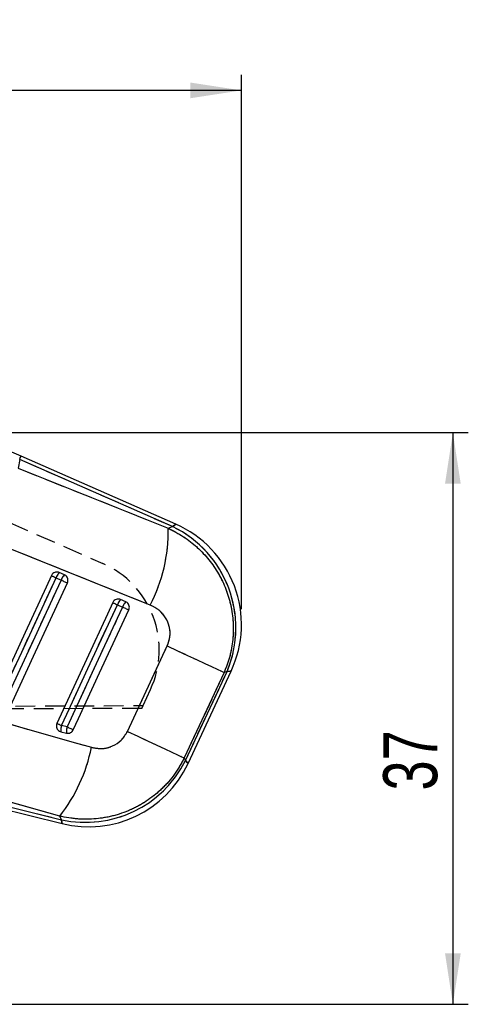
# Model space of a CAD drawing. Extents: x 33 to 403, y 68 to 261.
# Tile 18 of 21: x 203 to 232, y 197 to 261. Entities that reach past the tile are written whole.
import ezdxf

# ---------------------------------------------------------------- set-up
doc = ezdxf.new("R2010")
doc.units = 0
doc.linetypes.add('HIDDEN', pattern=[1.905, 1.27, -0.635])
doc.layers.get('0').update_dxf_attribs({"linetype": 'CONTINUOUS'})
doc.layers.add('FORMATO', color=179, linetype='CONTINUOUS')
doc.styles.add('SLDTEXTSTYLE0', font='TXT', dxfattribs={"width": 0.75})
doc.dimstyles.new('SLDDIMSTYLE1', dxfattribs={"dimtxt": 3.5, "dimasz": 3.302, "dimexe": 0, "dimexo": 0.0625, "dimgap": 0.875, "dimtad": 1, "dimdec": 0, "dimrnd": 1e-09, "dimzin": 12, "dimtxsty": 'SLDTEXTSTYLE0', "dimsah": 1, "dimcen": 0.09, "dimazin": 3, "dimtfac": 1, "dimtofl": 0, "dimtmove": 0, "dimatfit": 3, "dimtolj": 1, "dimtzin": 12})

# ---------------------------------------------------------------- blocks, each defined once
blk = doc.blocks.new('_D_1')
at = {"layer": 'FORMATO'}
for p, q in [((195.549, 234.006), (232.018, 234.006)), ((231.018, 234.006), (231.018, 197.023)), ((128.259, 197.023), (232.018, 197.023))]:
    blk.add_line(p, q, dxfattribs=at)
for points in [[(231.018, 234.006), (230.51, 230.704), (231.526, 230.704)], [(231.018, 197.023), (231.526, 200.325), (230.51, 200.325)]]:
    blk.add_solid(points, dxfattribs=at)
at = {"layer": 'FORMATO', "insert": (226.506, 210.851), "char_height": 3.5, "attachment_point": 1, "rotation": 90, "style": 'SLDTEXTSTYLE0'}
blk.add_mtext('37', dxfattribs=at)
blk = doc.blocks.new('_D_2')
at = {"layer": 'FORMATO'}
for p, q in [((64.557, 211.542), (64.557, 257.147)), ((217.331, 222.582), (217.331, 257.147)), ((217.331, 256.147), (64.557, 256.147))]:
    blk.add_line(p, q, dxfattribs=at)
for points in [[(64.557, 256.147), (67.859, 255.639), (67.859, 256.655)], [(217.331, 256.147), (214.029, 256.655), (214.029, 255.639)]]:
    blk.add_solid(points, dxfattribs=at)
at = {"layer": 'FORMATO', "insert": (134.044, 260.659), "char_height": 3.5, "attachment_point": 1, "style": 'SLDTEXTSTYLE0'}
blk.add_mtext('153', dxfattribs=at)

msp = doc.modelspace()

# ---------------------------------------------------------------- linework, layer by layer
at = {"color": 7, "linetype": 'CONTINUOUS'}
for p, q in [((202.977, 232.276), (202.8749, 231.7115)), ((212.8764, 227.9256), (202.977, 232.276)), ((213.0849, 228.0867), (203.07, 232.4877)), ((202.8749, 231.7115), (212.5917, 227.8184)), ((212.5917, 227.8184), (212.8764, 227.9256)), ((211.428, 222.8497), (201.7121, 226.7436)), ((205.8743, 224.8054), (205.5394, 224.9526)), ((205.3306, 224.6166), (205.6655, 224.4695)), ((209.8466, 223.0598), (209.5117, 223.2069)), ((209.303, 222.871), (209.6378, 222.7238)), ((209.9514, 214.679), (212.5288, 220.2092)), ((216.2114, 218.4907), (213.6326, 212.9611)), ((213.7125, 212.7935), (216.4028, 218.5628)), ((213.8792, 212.6036), (216.6657, 218.5793)), ((216.4028, 218.5628), (216.2114, 218.4907)), ((206.0477, 214.971), (205.6864, 215.061)), ((205.6397, 214.6574), (206.001, 214.5673)), ((213.6326, 212.9611), (213.7125, 212.7935)), ((205.5674, 209.1938), (194.6906, 212.2863)), ((194.4972, 211.5107), (205.721, 208.7123)), ((194.5532, 211.7352), (205.6783, 208.9614)), ((205.6783, 208.9614), (205.5674, 209.1938))]:
    msp.add_line(p, q, dxfattribs=at)
at = {"color": 7, "linetype": 'HIDDEN'}
for p, q in [((202.977, 232.276), (202.8749, 231.7115)), ((212.8764, 227.9256), (202.977, 232.276)), ((202.8749, 231.7115), (212.5917, 227.8184)), ((202.3185, 228.1837), (208.3664, 225.5345)), ((212.5917, 227.8184), (212.8764, 227.9256)), ((211.428, 222.8497), (201.7121, 226.7436)), ((205.3306, 224.6166), (205.6655, 224.4695)), ((209.303, 222.871), (209.6378, 222.7238)), ((209.9514, 214.679), (212.5288, 220.2092)), ((216.2114, 218.4907), (213.6326, 212.9611)), ((213.7125, 212.7935), (216.4028, 218.5628)), ((216.4028, 218.5628), (216.2114, 218.4907)), ((210.9607, 216.351), (211.4409, 217.3794)), ((210.8746, 216.1666), (156.7256, 215.9309)), ((156.9969, 216.1326), (210.9607, 216.351)), ((210.8746, 216.1666), (210.9607, 216.351)), ((206.0477, 214.971), (205.6864, 215.061)), ((213.6326, 212.9611), (213.7125, 212.7935)), ((205.5674, 209.1938), (194.6906, 212.2863)), ((194.5532, 211.7352), (205.6783, 208.9614)), ((205.6783, 208.9614), (205.5674, 209.1938))]:
    msp.add_line(p, q, dxfattribs=at)
at = {"color": 8, "linetype": 'CONTINUOUS', "flags": 128}
for points in [[(202.977, 232.276), (203.0176, 232.3685), (203.0467, 232.4347), (203.0642, 232.4745), (203.07, 232.4877)], [(213.0849, 228.0867), (213.0327, 228.0463), (212.8764, 227.9256)], [(216.4028, 218.5628), (216.5999, 218.5752), (216.6657, 218.5793), (216.6657, 218.5793)], [(213.8792, 212.6036), (213.8374, 212.6511), (213.7125, 212.7935)], [(205.6783, 208.9614), (205.7103, 208.7747), (205.721, 208.7123), (205.721, 208.7123)]]:
    msp.add_lwpolyline(points, dxfattribs=at)
at = {"color": 7, "linetype": 'HIDDEN', "flags": 128}
for points in [[(212.8764, 227.9256), (213.0327, 228.0463), (213.0849, 228.0867), (213.0849, 228.0867)], [(201.4006, 216.1296), (201.7418, 216.8664), (203.1066, 219.8138), (205.3306, 224.6166)], [(205.6655, 224.4695), (205.3243, 223.7326), (203.9595, 220.7853), (201.7619, 216.0395)], [(205.031, 224.7554), (205.0403, 224.7511), (205.0592, 224.7423), (205.0872, 224.7293), (205.1236, 224.7125), (205.1674, 224.6922), (205.2174, 224.669), (205.2723, 224.6436), (205.3306, 224.6166)], [(205.6655, 224.4695), (205.7256, 224.4416), (205.7859, 224.4137), (205.8448, 224.3864), (205.9007, 224.3605), (205.9521, 224.3367), (205.9976, 224.3156), (206.036, 224.2979), (206.0663, 224.2839)], [(209.0033, 223.0097), (209.0126, 223.0054), (209.0315, 222.9967), (209.0595, 222.9837), (209.0959, 222.9668), (209.1398, 222.9466), (209.1898, 222.9234), (209.2447, 222.898), (209.303, 222.871)], [(205.6864, 215.061), (206.0276, 215.7979), (207.3924, 218.7452), (209.303, 222.871)], [(209.6378, 222.7238), (209.2966, 221.987), (207.9318, 219.0397), (206.0477, 214.971)], [(209.6378, 222.7238), (209.6979, 222.696), (209.7583, 222.6681), (209.8172, 222.6408), (209.8731, 222.6149), (209.9245, 222.5911), (209.97, 222.57), (210.0084, 222.5522), (210.0386, 222.5382)], [(212.5288, 220.2092), (213.2009, 219.8957), (213.8383, 219.5984), (214.4263, 219.324), (214.9515, 219.0789), (215.402, 218.8687), (215.7673, 218.6981), (216.0392, 218.5712), (216.2114, 218.4907)], [(216.6657, 218.5793), (216.5999, 218.5752), (216.4028, 218.5628)], [(196.7484, 216.7431), (206.3479, 214.0127), (207.6252, 213.6492)], [(205.3868, 215.1997), (205.3961, 215.1954), (205.415, 215.1867), (205.443, 215.1737), (205.4794, 215.1569), (205.5232, 215.1366), (205.5732, 215.1134), (205.6281, 215.088), (205.6864, 215.061)], [(206.0477, 214.971), (206.1078, 214.9431), (206.1681, 214.9152), (206.227, 214.8879), (206.2829, 214.862), (206.3343, 214.8382), (206.3798, 214.8171), (206.4182, 214.7994), (206.4485, 214.7853)], [(209.9514, 214.679), (210.6233, 214.3656), (211.2604, 214.0684), (211.8482, 213.7941), (212.3732, 213.5491), (212.8235, 213.339), (213.1887, 213.1685), (213.4605, 213.0416), (213.6326, 212.9611)], [(213.7125, 212.7935), (213.8374, 212.6511), (213.8792, 212.6036), (213.8792, 212.6036)], [(205.721, 208.7123), (205.7103, 208.7747), (205.6783, 208.9614)]]:
    msp.add_lwpolyline(points, dxfattribs=at)
at = {"color": 7, "linetype": 'CONTINUOUS', "flags": 128}
for points in [[(205.031, 224.7554), (204.6898, 224.0185), (203.325, 221.0712), (201.101, 216.2683)], [(201.4006, 216.1296), (201.7418, 216.8664), (203.1066, 219.8138), (205.3306, 224.6166)], [(205.6655, 224.4695), (205.3243, 223.7326), (203.9595, 220.7853), (201.7619, 216.0395)], [(202.1627, 215.8539), (202.5039, 216.5907), (203.8687, 219.5381), (206.0663, 224.2839)], [(205.031, 224.7554), (205.0403, 224.7511), (205.0592, 224.7423), (205.0872, 224.7293), (205.1236, 224.7125), (205.1674, 224.6922), (205.2174, 224.669), (205.2723, 224.6436), (205.3306, 224.6166)], [(205.6655, 224.4695), (205.7256, 224.4416), (205.7859, 224.4137), (205.8448, 224.3864), (205.9007, 224.3605), (205.9521, 224.3367), (205.9976, 224.3156), (206.036, 224.2979), (206.0663, 224.2839)], [(209.0033, 223.0097), (208.6621, 222.2729), (207.2973, 219.3255), (205.3868, 215.1997)], [(209.0033, 223.0097), (209.0126, 223.0054), (209.0315, 222.9967), (209.0595, 222.9837), (209.0959, 222.9668), (209.1398, 222.9466), (209.1898, 222.9234), (209.2447, 222.898), (209.303, 222.871)], [(205.6864, 215.061), (206.0276, 215.7979), (207.3924, 218.7452), (209.303, 222.871)], [(209.6378, 222.7238), (209.2966, 221.987), (207.9318, 219.0397), (206.0477, 214.971)], [(206.4485, 214.7853), (206.7897, 215.5222), (208.1545, 218.4695), (210.0386, 222.5382)], [(209.6378, 222.7238), (209.6979, 222.696), (209.7583, 222.6681), (209.8172, 222.6408), (209.8731, 222.6149), (209.9245, 222.5911), (209.97, 222.57), (210.0084, 222.5522), (210.0386, 222.5382)], [(212.5288, 220.2092), (213.2009, 219.8957), (213.8383, 219.5984), (214.4263, 219.324), (214.9515, 219.0789), (215.402, 218.8687), (215.7673, 218.6981), (216.0392, 218.5712), (216.2114, 218.4907)], [(196.7484, 216.7431), (206.3479, 214.0127), (207.6252, 213.6492)], [(205.3868, 215.1997), (205.3961, 215.1954), (205.415, 215.1867), (205.443, 215.1737), (205.4794, 215.1569), (205.5232, 215.1366), (205.5732, 215.1134), (205.6281, 215.088), (205.6864, 215.061)], [(206.0477, 214.971), (206.1078, 214.9431), (206.1681, 214.9152), (206.227, 214.8879), (206.2829, 214.862), (206.3343, 214.8382), (206.3798, 214.8171), (206.4182, 214.7994), (206.4485, 214.7853)], [(209.9514, 214.679), (210.6233, 214.3656), (211.2604, 214.0684), (211.8482, 213.7941), (212.3732, 213.5491), (212.8235, 213.339), (213.1887, 213.1685), (213.4605, 213.0416), (213.6326, 212.9611)]]:
    msp.add_lwpolyline(points, dxfattribs=at)
at = {"color": 7, "linetype": 'CONTINUOUS'}
for centre, radius, start, end in [((210.2264, 221.582), 7.105, 334.943922, 66.322379), ((202.2073, 227.6298), 10.3861, 332.596996, 1.040405), ((209.721, 221.3917), 7.256, 337.05342, 64.223231), ((206.219, 224.2973), 0.944, 136.045496, 160.231352), ((206.5537, 224.1503), 0.9438, 136.043649, 160.234748), ((210.1913, 222.5517), 0.944, 136.045508, 160.23109), ((210.5261, 222.4046), 0.9439, 136.045656, 160.232277), ((206.6825, 214.7413), 1.0462, 162.201685, 184.596849), ((207.0438, 214.6512), 1.0462, 162.200731, 184.595821), ((197.2636, 215.732), 10.5689, 321.784186, 348.634522), ((207.2367, 216.0322), 7.2405, 257.570658, 333.429352), ((207.4399, 215.6063), 7.105, 255.966395, 335.034674)]:
    msp.add_arc(centre, radius, start, end, dxfattribs=at)
at = {"color": 7, "linetype": 'HIDDEN'}
for centre, radius, start, end in [((202.2073, 227.6298), 10.3861, 332.596996, 1.040405), ((209.721, 221.3917), 7.256, 337.05342, 64.223231), ((205.9229, 219.9562), 6.09, 334.968592, 66.345073), ((206.219, 224.2973), 0.944, 136.045496, 160.231352), ((206.5537, 224.1503), 0.9438, 136.043649, 160.234748), ((210.1913, 222.5517), 0.944, 136.045508, 160.23109), ((210.5261, 222.4046), 0.9439, 136.045656, 160.232277), ((206.6825, 214.7413), 1.0462, 162.201685, 184.596849), ((207.0438, 214.6512), 1.0462, 162.200731, 184.595821), ((197.2636, 215.732), 10.5689, 321.784186, 348.634522), ((207.2367, 216.0322), 7.2405, 257.570658, 333.429352)]:
    msp.add_arc(centre, radius, start, end, dxfattribs=at)
at = {"color": 7, "linetype": 'CONTINUOUS'}
for points, knots in [([(203.07, 232.4877), (202.6655, 232.6556), (201.8338, 233.0007), (200.5309, 233.4047), (199.1801, 233.7216), (197.8089, 233.934), (196.4263, 234.0419), (195.3374, 234.0476), (194.7125, 234.0143), (194.5488, 234.0056)], [0, 0, 0, 0, 0.1503359, 0.3091008, 0.4678167, 0.6264828, 0.7851061, 0.9436924, 1, 1, 1, 1]), ([(212.5917, 227.8184), (212.9263, 227.6477), (213.5955, 227.3063), (214.4793, 226.6096), (215.2443, 225.7989), (215.8707, 224.8882), (216.3465, 223.895), (216.6685, 222.8375), (216.821, 221.7351), (216.7981, 220.62), (216.609, 219.5217), (216.3439, 218.8344), (216.2114, 218.4907)], [0, 0, 0, 0, 0.1014343, 0.202865, 0.3022118, 0.4015562, 0.5000795, 0.5986014, 0.6992984, 0.7999953, 0.8999969, 1, 1, 1, 1]), ([(205.5394, 224.9526), (205.5053, 224.9643), (205.4301, 224.9901), (205.3042, 224.9831), (205.1812, 224.9341), (205.0858, 224.8535), (205.0476, 224.7852), (205.031, 224.7554)], [0, 0, 0, 0, 0.1801946, 0.3975036, 0.6148255, 0.8321369, 1, 1, 1, 1]), ([(206.0663, 224.2839), (206.081, 224.3257), (206.1103, 224.4094), (206.0994, 224.5441), (206.0478, 224.6659), (205.9675, 224.7561), (205.9017, 224.7909), (205.8743, 224.8054)], [0, 0, 0, 0, 0.2120955, 0.4241924, 0.6362857, 0.8483829, 1, 1, 1, 1]), ([(209.5117, 223.2069), (209.4776, 223.2186), (209.4024, 223.2444), (209.2765, 223.2375), (209.1535, 223.1884), (209.0581, 223.1079), (209.0199, 223.0395), (209.0033, 223.0097)], [0, 0, 0, 0, 0.1802031, 0.3975185, 0.6148363, 0.8321449, 1, 1, 1, 1]), ([(210.0386, 222.5382), (210.0527, 222.5778), (210.0817, 222.6591), (210.0733, 222.7917), (210.0239, 222.9143), (209.9436, 223.0078), (209.876, 223.044), (209.8466, 223.0598)], [0, 0, 0, 0, 0.201079, 0.4131657, 0.6252498, 0.8373372, 1, 1, 1, 1]), ([(212.5288, 220.2092), (212.6008, 220.4109), (212.7448, 220.8146), (212.6944, 221.4637), (212.4462, 222.0528), (212.0171, 222.5517), (211.6272, 222.7489), (211.428, 222.8497)], [0, 0, 0, 0, 0.1973261, 0.3948325, 0.5898823, 0.7904977, 1, 1, 1, 1]), ([(205.3868, 215.1997), (205.3725, 215.1594), (205.3434, 215.0772), (205.3527, 214.944), (205.4027, 214.8211), (205.4911, 214.7226), (205.5778, 214.6746), (205.6296, 214.6602), (205.6397, 214.6574)], [0, 0, 0, 0, 0.1855066, 0.3774775, 0.5694483, 0.7614182, 0.9533904, 1, 1, 1, 1]), ([(206.001, 214.5673), (206.006, 214.5661), (206.0531, 214.5551), (206.1471, 214.5523), (206.2732, 214.5927), (206.3821, 214.6716), (206.4265, 214.7476), (206.4485, 214.7853)], [0, 0, 0, 0, 0.0290827, 0.2726952, 0.5163004, 0.7598972, 1, 1, 1, 1]), ([(207.6252, 213.6492), (207.8548, 213.6066), (208.3143, 213.5212), (208.9963, 213.6961), (209.5918, 214.0794), (209.8296, 214.4759), (209.9514, 214.679)], [0, 0, 0, 0, 0.2534158, 0.5073717, 0.7476452, 1, 1, 1, 1]), ([(213.6326, 212.9611), (213.4346, 212.6034), (213.0386, 211.8879), (212.2339, 210.9767), (211.3112, 210.2214), (210.2772, 209.628), (209.141, 209.2126), (207.9459, 208.9952), (206.7379, 208.9715), (205.9576, 209.1197), (205.5674, 209.1938)], [0, 0, 0, 0, 0.1277826, 0.255564, 0.3773007, 0.4990381, 0.6258611, 0.7526872, 0.8763411, 1, 1, 1, 1])]:
    msp.add_open_spline(points, degree=3, knots=knots, dxfattribs=at)
at = {"color": 7, "linetype": 'HIDDEN'}
for points, knots in [([(212.5917, 227.8184), (212.9263, 227.6477), (213.5955, 227.3063), (214.4793, 226.6096), (215.2443, 225.7989), (215.8707, 224.8882), (216.3465, 223.895), (216.6685, 222.8375), (216.821, 221.7351), (216.7981, 220.62), (216.609, 219.5217), (216.3439, 218.8344), (216.2114, 218.4907)], [0, 0, 0, 0, 0.1014343, 0.202865, 0.3022118, 0.4015562, 0.5000795, 0.5986014, 0.6992984, 0.7999953, 0.8999969, 1, 1, 1, 1]), ([(212.5288, 220.2092), (212.6008, 220.4109), (212.7448, 220.8146), (212.6944, 221.4637), (212.4462, 222.0528), (212.0171, 222.5517), (211.6272, 222.7489), (211.428, 222.8497)], [0, 0, 0, 0, 0.1973261, 0.3948325, 0.5898823, 0.7904977, 1, 1, 1, 1]), ([(207.6252, 213.6492), (207.8548, 213.6066), (208.3143, 213.5212), (208.9963, 213.6961), (209.5918, 214.0794), (209.8296, 214.4759), (209.9514, 214.679)], [0, 0, 0, 0, 0.2534158, 0.5073717, 0.7476452, 1, 1, 1, 1]), ([(213.6326, 212.9611), (213.4346, 212.6034), (213.0386, 211.8879), (212.2339, 210.9767), (211.3112, 210.2214), (210.2772, 209.628), (209.141, 209.2126), (207.9459, 208.9952), (206.7379, 208.9715), (205.9576, 209.1197), (205.5674, 209.1938)], [0, 0, 0, 0, 0.1277826, 0.255564, 0.3773007, 0.4990381, 0.6258611, 0.7526872, 0.8763411, 1, 1, 1, 1])]:
    msp.add_open_spline(points, degree=3, knots=knots, dxfattribs=at)

# ---------------------------------------------------------------- dimensions: what is measured, and where the dimension line sits
at = {"layer": 'FORMATO'}
dim = msp.add_linear_dim(base=(64.5566, 256.1473), p1=(217.3314, 221.582), p2=(64.5566, 210.5415), dimstyle='SLDDIMSTYLE1', dxfattribs=at)
dim.commit()
dim.dimension.update_dxf_attribs({"geometry": '_D_2', "text_midpoint": (137.9236, 256.1473), "dimtype": 160})
dim = msp.add_linear_dim(base=(231.018, 197.0229), p1=(194.5488, 234.0056), p2=(127.2588, 197.0229), angle=90, dimstyle='SLDDIMSTYLE1', dxfattribs=at)
dim.commit()
dim.dimension.update_dxf_attribs({"geometry": '_D_1', "text_midpoint": (231.018, 213.4369), "dimtype": 160})

doc.saveas('drawing.dxf')
